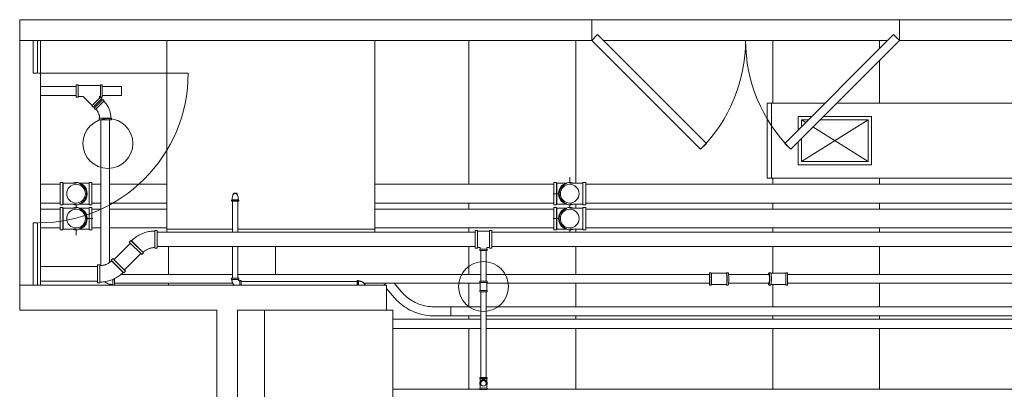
# Model space of a CAD drawing. Header units: inches. Extents: x -721 to 743, y -277 to 235.
# Tile 3 of 15: x -721 to -484, y 98 to 187. Entities that reach past the tile are written whole.
import ezdxf

# ---------------------------------------------------------------- set-up
doc = ezdxf.new("R2010")
doc.units = ezdxf.units.IN
doc.header["$MEASUREMENT"] = 0
for name, color, linetype, lineweight in [('A-ANNO-NOTE', 131, 'Continuous', 13), ('A-CLNG', 13, 'Continuous', 13), ('A-DOOR', 31, 'Continuous', 13), ('A-GLAZ-CURT', 52, 'Continuous', 13), ('A-WALL', 113, 'Continuous', 13), ('E-POWR-CNDT', 130, 'Continuous', 13), ('I-WALL', 2, 'Continuous', 13), ('M-HVAC-CDFF', 50, 'Continuous', 13), ('M-HVAC-DUCT', 70, 'Continuous', 13), ('M-HVAC-DUCT-ANNO', 70, 'Continuous', 13), ('P-PIPE', 3, 'Continuous', 13), ('P-PIPE-CNTR', 3, 'Continuous', 13), ('S-BEAM', 12, 'Continuous', 13)]:
    doc.layers.add(name, color=color, linetype=linetype, lineweight=lineweight)

# ---------------------------------------------------------------- blocks, each defined once
blk = doc.blocks.new('System Panel - Glazed-2589659-Level 15')
at = {"layer": 'A-GLAZ-CURT', "color": 8, "lineweight": 20}
for p, q in [((-3.9375, 0.75), (-3.9375, 1.75)), ((-3.9375, 1.75), (3.9375, 1.75)), ((3.9375, 0.75), (-3.9375, 0.75)), ((3.9375, 1.75), (3.9375, 0.75))]:
    blk.add_line(p, q, dxfattribs=at)
blk = doc.blocks.new('System Panel - Glazed-2589664-Level 15')
at = {"layer": 'A-GLAZ-CURT', "color": 8, "lineweight": 20}
for p, q in [((-7.5, 0.75), (-7.5, 1.75)), ((-7.5, 1.75), (7.5, 1.75)), ((7.5, 0.75), (-7.5, 0.75)), ((7.5, 1.75), (7.5, 0.75))]:
    blk.add_line(p, q, dxfattribs=at)
blk = doc.blocks.new('Single-Glass Door - Door-Curtain-Wall-Single-Wood-2590925-Level 15')
at = {"layer": 'A-DOOR', "color": 55}
blk.add_line((18, -2), (18, -38), dxfattribs=at)
blk.add_arc((18, -2), 36, 180, 270, dxfattribs=at)
blk = doc.blocks.new('Door-Double-Flush_Panel - 74_ x 100_-2612932-Level 15')
at = {"layer": 'A-DOOR', "color": 8, "lineweight": 20}
for p, q in [((-35.59, -1.09), (-37, -2.5)), ((-9.42, -27.25), (-35.59, -1.09)), ((9.42, -27.25), (35.59, -1.09)), ((35.59, -1.09), (37, -2.5)), ((-37, -2.5), (-10.84, -28.66)), ((37, -2.5), (10.84, -28.66)), ((-10.84, -28.66), (-9.42, -27.25)), ((10.84, -28.66), (9.42, -27.25))]:
    blk.add_line(p, q, dxfattribs=at)
at = {"layer": 'A-DOOR', "color": 55}
for centre, start, end in [((-37, -2.5), 315, 0), ((37, -2.5), 180, 225)]:
    blk.add_arc(centre, 37, start, end, dxfattribs=at)
blk = doc.blocks.new('Beam Center - Beam Center-2726389-Level 15')
at = {"layer": 'S-BEAM', "color": 55}
for p, q in [((136.9, 12.85), (151.53, 12.85)), ((153.72, 12.85), (154.53, 12.85)), ((156.72, 12.85), (162.38, 12.85)), ((164.5, 12.85), (171.21, 12.85)), ((174.71, 12.85), (175.69, 12.85)), ((180.19, 12.85), (181.69, 12.85)), ((186.19, 12.85), (220.8, 12.85)), ((136.9, -12.85), (151.53, -12.85)), ((153.72, -12.85), (154.53, -12.85)), ((156.72, -12.85), (162.38, -12.85)), ((164.5, -12.85), (171.21, -12.85)), ((174.71, -12.85), (175.43, -12.85)), ((180.44, -12.85), (181.43, -12.85)), ((186.44, -12.85), (220.8, -12.85))]:
    blk.add_line(p, q, dxfattribs=at)
blk = doc.blocks.new('Beam Center - Beam Center-2726386-Level 15')
at = {"layer": 'S-BEAM', "color": 55}
for p, q in [((123.43, 12.85), (138.06, 12.85)), ((140.26, 12.85), (141.06, 12.85)), ((143.26, 12.85), (148.61, 12.85)), ((151.33, 12.85), (157.74, 12.85)), ((161.24, 12.85), (162.22, 12.85)), ((166.72, 12.85), (168.22, 12.85)), ((172.72, 12.85), (174.23, 12.85)), ((192.23, 12.85), (207.34, 12.85)), ((123.43, -12.85), (138.06, -12.85)), ((140.26, -12.85), (141.06, -12.85)), ((143.26, -12.85), (148.92, -12.85)), ((151.04, -12.85), (157.74, -12.85)), ((161.24, -12.85), (162.22, -12.85)), ((166.72, -12.85), (168.22, -12.85)), ((172.72, -12.85), (174.23, -12.85)), ((192.23, -12.85), (202.54, -12.85)), ((205.37, -12.85), (207.34, -12.85))]:
    blk.add_line(p, q, dxfattribs=at)
blk = doc.blocks.new('Beam Center - Beam Center-2726366-Level 15')
at = {"layer": 'S-BEAM', "color": 55}
for p, q in [((-34.87, 12.85), (-34.42, 12.85)), ((-32.3, 12.85), (-25.6, 12.85)), ((-32.3, -12.85), (-25.6, -12.85))]:
    blk.add_line(p, q, dxfattribs=at)
blk = doc.blocks.new('Rectangular Endcap - Standard-2748625-Level 15')
at = {"layer": 'M-HVAC-DUCT', "color": 55}
for p, q in [((0, 9), (0, -9)), ((0, 9), (1, 9)), ((1, -9), (1, 9)), ((0, -9), (1, -9))]:
    blk.add_line(p, q, dxfattribs=at)
blk = doc.blocks.new('Supply Diffuser - Sidewall - 16x10-2731657-Level 15')
at = {"layer": 'M-HVAC-CDFF', "color": 55}
for p, q in [((-533.91, 160.9), (-533.91, 164.13)), ((-533.91, 164.13), (-530.68, 164.13)), ((-527.85, 164.13), (-516.28, 164.13)), ((-516.28, 164.13), (-516.28, 152.5)), ((-533.91, 152.5), (-533.91, 158.07)), ((-516.28, 152.5), (-533.91, 152.5))]:
    blk.add_line(p, q, dxfattribs=at)
blk = doc.blocks.new('Victaulic Grooved Elbow - Standard-V13-Level 15')
at = {"layer": 'P-PIPE', "color": 55}
for p, q in [((-610.45, 98.46), (-610.45, 98.77)), ((-609.57, 98.77), (-610.45, 98.77)), ((-610.45, 98.46), (-609.57, 98.46)), ((-610.36, 98.77), (-610.36, 98.8)), ((-609.57, 98.8), (-610.33, 98.8)), ((-610.33, 98.8), (-609.57, 98.8)), ((-608.8, 98.8), (-609.57, 98.8)), ((-609.57, 98.8), (-608.8, 98.8)), ((-608.68, 98.77), (-609.57, 98.77)), ((-609.57, 98.46), (-608.68, 98.46)), ((-608.78, 98.8), (-608.78, 98.77)), ((-608.68, 98.77), (-608.68, 98.46))]:
    blk.add_line(p, q, dxfattribs=at)
at = {"layer": 'P-PIPE', "color": 55, "flags": 128}
for points in [[(-610.36, 99.92), (-610.36, 99.92), (-610.36, 99.91), (-610.36, 99.91), (-610.36, 99.9), (-610.36, 99.89), (-610.36, 99.88), (-610.36, 99.87), (-610.36, 99.86), (-610.36, 99.85), (-610.36, 99.83), (-610.36, 99.81), (-610.36, 99.79), (-610.36, 99.77), (-610.36, 99.75), (-610.36, 99.72), (-610.36, 99.7), (-610.36, 99.67), (-610.36, 99.64), (-610.36, 99.61), (-610.36, 99.58), (-610.36, 99.54), (-610.36, 99.51), (-610.36, 99.48), (-610.36, 99.44), (-610.36, 99.4), (-610.36, 99.36), (-610.36, 99.32), (-610.36, 99.28), (-610.36, 99.24), (-610.36, 99.2), (-610.36, 99.16), (-610.36, 99.12), (-610.36, 99.07), (-610.36, 99.03), (-610.36, 98.99), (-610.36, 98.94), (-610.36, 98.9), (-610.36, 98.85), (-610.36, 98.81), (-610.36, 98.8)], [(-608.78, 98.8), (-608.78, 98.84), (-608.78, 98.89), (-608.78, 98.93), (-608.78, 98.98), (-608.78, 99.02), (-608.78, 99.06), (-608.78, 99.11), (-608.78, 99.15), (-608.78, 99.19), (-608.78, 99.23), (-608.78, 99.27), (-608.78, 99.31), (-608.78, 99.35), (-608.78, 99.39), (-608.78, 99.43), (-608.78, 99.47), (-608.78, 99.5), (-608.78, 99.54), (-608.78, 99.57), (-608.78, 99.6), (-608.78, 99.63), (-608.78, 99.66), (-608.78, 99.69), (-608.78, 99.71), (-608.78, 99.74), (-608.78, 99.76), (-608.78, 99.78), (-608.78, 99.81), (-608.78, 99.82), (-608.78, 99.84), (-608.78, 99.86), (-608.78, 99.87), (-608.78, 99.88), (-608.78, 99.89), (-608.78, 99.9), (-608.78, 99.91), (-608.78, 99.91), (-608.78, 99.92), (-608.78, 99.92)]]:
    blk.add_lwpolyline(points, dxfattribs=at)
at = {"layer": 'P-PIPE', "color": 55}
for radius, start, end in [(0.886, 90, 207.1809), (0.791, 90, 187.2696), (0.791, 90, 187.2696), (0.886, 330, 90), (0.791, 349.9886, 90), (0.791, 349.9886, 90)]:
    blk.add_arc((-609.57, 99.92), radius, start, end, dxfattribs=at)
blk = doc.blocks.new('Victaulic Grooved Elbow - Standard-V14-Level 15')
at = {"layer": 'P-PIPE', "color": 55}
for p, q in [((-610.45, 101.07), (-610.45, 101.37)), ((-609.57, 101.37), (-610.45, 101.37)), ((-610.45, 101.07), (-609.57, 101.07)), ((-610.36, 101.04), (-610.36, 101.07)), ((-610.36, 101.04), (-609.57, 101.04)), ((-609.57, 101.04), (-610.36, 101.04)), ((-610.25, 101.04), (-610.33, 101.04)), ((-610.33, 101.04), (-610.25, 101.04)), ((-608.68, 101.37), (-609.57, 101.37)), ((-609.57, 101.07), (-608.68, 101.07)), ((-609.57, 101.04), (-608.78, 101.04)), ((-608.78, 101.04), (-609.57, 101.04)), ((-608.8, 101.04), (-608.88, 101.04)), ((-608.88, 101.04), (-608.8, 101.04)), ((-608.78, 101.07), (-608.78, 101.04)), ((-608.68, 101.37), (-608.68, 101.07))]:
    blk.add_line(p, q, dxfattribs=at)
at = {"layer": 'P-PIPE', "color": 55, "flags": 128}
for points in [[(-610.36, 100.32), (-610.36, 100.36), (-610.36, 100.39), (-610.36, 100.43), (-610.36, 100.47), (-610.36, 100.51), (-610.36, 100.55), (-610.36, 100.59), (-610.36, 100.63), (-610.36, 100.67), (-610.36, 100.72), (-610.36, 100.76), (-610.36, 100.8), (-610.36, 100.85), (-610.36, 100.89), (-610.36, 100.94), (-610.36, 100.98), (-610.36, 101.03), (-610.36, 101.04)], [(-610.36, 99.92), (-610.36, 99.92), (-610.36, 99.93)], [(-610.36, 99.89), (-610.36, 99.85), (-610.35, 99.82), (-610.35, 99.79)], [(-608.79, 99.78), (-608.78, 99.81), (-608.78, 99.85), (-608.78, 99.88), (-608.78, 99.91)], [(-608.78, 101.04), (-608.78, 100.99), (-608.78, 100.95), (-608.78, 100.9), (-608.78, 100.86), (-608.78, 100.81), (-608.78, 100.77), (-608.78, 100.73), (-608.78, 100.68), (-608.78, 100.64), (-608.78, 100.6), (-608.78, 100.56), (-608.78, 100.52), (-608.78, 100.48), (-608.78, 100.44), (-608.78, 100.4), (-608.78, 100.37), (-608.78, 100.33)], [(-608.78, 99.93), (-608.78, 99.92), (-608.78, 99.92), (-608.78, 99.92)]]:
    blk.add_lwpolyline(points, dxfattribs=at)
blk = doc.blocks.new('Threaded Elbow - Standard-2748639-Level 15')
at = {"layer": 'P-PIPE', "color": 55}
for p, q in [((-592.66, 148.26), (-592, 148.26)), ((-592.66, 148.26), (-592.66, 145.56)), ((-592, 145.56), (-592, 148.26)), ((-592, 148.07), (-591.96, 148.07)), ((-591.96, 145.56), (-591.96, 148.07)), ((-591.96, 148.07), (-591.96, 145.56)), ((-592.66, 145.56), (-592.66, 142.86)), ((-592, 142.86), (-592, 145.56)), ((-591.96, 143.04), (-591.96, 145.56)), ((-591.96, 145.56), (-591.96, 143.04)), ((-592, 142.86), (-592.66, 142.86)), ((-591.96, 143.04), (-592, 143.04))]:
    blk.add_line(p, q, dxfattribs=at)
at = {"layer": 'P-PIPE', "color": 55, "flags": 128}
for points in [[(-591.96, 148.07), (-591.84, 148.07), (-591.71, 148.07), (-591.59, 148.07), (-591.47, 148.07), (-591.34, 148.07), (-591.22, 148.07), (-591.1, 148.07), (-590.98, 148.07), (-590.86, 148.07), (-590.75, 148.07), (-590.63, 148.07), (-590.52, 148.07), (-590.41, 148.07), (-590.31, 148.07), (-590.2, 148.07), (-590.1, 148.07), (-590, 148.07), (-589.91, 148.07), (-589.81, 148.07), (-589.76, 148.07)], [(-589.79, 143.04), (-589.88, 143.04), (-589.97, 143.04), (-590.07, 143.04), (-590.17, 143.04), (-590.28, 143.04), (-590.38, 143.04), (-590.49, 143.04), (-590.6, 143.04), (-590.72, 143.04), (-590.83, 143.04), (-590.95, 143.04), (-591.07, 143.04), (-591.19, 143.04), (-591.31, 143.04), (-591.43, 143.04), (-591.56, 143.04), (-591.68, 143.04), (-591.81, 143.04), (-591.93, 143.04), (-591.96, 143.04)]]:
    blk.add_lwpolyline(points, dxfattribs=at)
blk = doc.blocks.new('Threaded Elbow - Standard-V24-Level 15')
at = {"layer": 'P-PIPE', "color": 55}
for p, q in [((-585.72, 148.07), (-585.65, 148.07)), ((-585.72, 148.07), (-585.72, 145.56)), ((-585.72, 145.56), (-585.72, 148.07)), ((-585.65, 148.26), (-584.99, 148.26)), ((-585.65, 148.26), (-585.65, 145.56)), ((-584.99, 145.56), (-584.99, 148.26)), ((-585.72, 145.56), (-585.72, 143.04)), ((-585.72, 143.04), (-585.72, 145.56)), ((-585.65, 145.56), (-585.65, 142.86)), ((-584.99, 142.86), (-584.99, 145.56)), ((-585.65, 143.04), (-585.72, 143.04)), ((-584.99, 142.86), (-585.65, 142.86))]:
    blk.add_line(p, q, dxfattribs=at)
at = {"layer": 'P-PIPE', "color": 55, "flags": 128}
for points in [[(-585.72, 148.07), (-585.84, 148.07), (-585.97, 148.07), (-586.09, 148.07), (-586.22, 148.07), (-586.34, 148.07), (-586.46, 148.07), (-586.58, 148.07), (-586.7, 148.07), (-586.82, 148.07), (-586.94, 148.07), (-587.05, 148.07), (-587.16, 148.07), (-587.27, 148.07), (-587.38, 148.07), (-587.48, 148.07), (-587.58, 148.07), (-587.68, 148.07), (-587.78, 148.07), (-587.87, 148.07), (-587.96, 148.07), (-588.04, 148.07), (-588.13, 148.07), (-588.2, 148.07), (-588.28, 148.07), (-588.35, 148.07), (-588.41, 148.07), (-588.47, 148.07), (-588.53, 148.07), (-588.58, 148.07), (-588.63, 148.07), (-588.67, 148.07), (-588.71, 148.07), (-588.74, 148.07), (-588.77, 148.07), (-588.8, 148.07), (-588.82, 148.07), (-588.83, 148.07), (-588.84, 148.07), (-588.84, 148.07), (-588.84, 148.07)], [(-588.84, 143.04), (-588.84, 143.04), (-588.83, 143.04), (-588.82, 143.04), (-588.8, 143.04), (-588.78, 143.04), (-588.75, 143.04), (-588.72, 143.04), (-588.68, 143.04), (-588.64, 143.04), (-588.6, 143.04), (-588.54, 143.04), (-588.49, 143.04), (-588.43, 143.04), (-588.36, 143.04), (-588.3, 143.04), (-588.22, 143.04), (-588.15, 143.04), (-588.07, 143.04), (-587.98, 143.04), (-587.89, 143.04), (-587.8, 143.04), (-587.71, 143.04), (-587.61, 143.04), (-587.51, 143.04), (-587.41, 143.04), (-587.3, 143.04), (-587.19, 143.04), (-587.08, 143.04), (-586.97, 143.04), (-586.85, 143.04), (-586.73, 143.04), (-586.61, 143.04), (-586.49, 143.04), (-586.37, 143.04), (-586.25, 143.04), (-586.13, 143.04), (-586, 143.04), (-585.88, 143.04), (-585.75, 143.04), (-585.72, 143.04)]]:
    blk.add_lwpolyline(points, dxfattribs=at)
at = {"layer": 'P-PIPE', "color": 55}
for radius, start, end in [(2.7, 68.8355, 180), (2.52, 105, 180), (2.52, 105, 180), (2.7, 180, 290.86), (2.52, 180, 255), (2.52, 180, 255)]:
    blk.add_arc((-588.84, 145.56), radius, start, end, dxfattribs=at)
blk = doc.blocks.new('Supply Diffuser - Sidewall - 50x20-2731661-Level 15')
at = {"layer": 'M-HVAC-CDFF', "color": 55}
for p, q in [((-9.19, 1.08), (-25, 1.08)), ((-25, 1.08), (-25, 0.36)), ((-24.75, 1.09), (-24.75, 1.08)), ((25, 1.08), (-7.88, 1.08)), ((24.75, 1.09), (24.75, 1.08)), ((25, 1.08), (25, 0.36))]:
    blk.add_line(p, q, dxfattribs=at)
blk = doc.blocks.new('Victaulic Grooved Elbow - Standard-2748640-Level 15')
at = {"layer": 'P-PIPE', "color": 55}
for p, q in [((0.25, 3.28), (0.64, 3.67)), ((0.25, 3.28), (3.28, 0.25)), ((0.34, 3.14), (0.36, 3.17)), ((0.34, 3.14), (3.14, 0.34)), ((3.14, 0.34), (0.34, 3.14)), ((3.67, 0.64), (0.64, 3.67)), ((-3.04, 2.14), (-2.49, 2.14)), ((-3.04, 2.14), (-3.04, -2.14)), ((-2.49, -2.14), (-2.49, 2.14)), ((-2.49, 1.98), (-2.46, 1.98)), ((-2.46, -1.98), (-2.46, 1.98)), ((-2.46, 1.98), (-2.46, -1.98)), ((3.17, 0.36), (3.14, 0.34)), ((3.67, 0.64), (3.28, 0.25)), ((-2.49, -2.14), (-3.04, -2.14)), ((-2.46, -1.98), (-2.49, -1.98))]:
    blk.add_line(p, q, dxfattribs=at)
at = {"layer": 'P-PIPE', "color": 55, "flags": 128}
for points in [[(-2.46, 1.98), (-2.3, 1.98), (-2.14, 1.99), (-1.98, 2.01), (-1.83, 2.03), (-1.67, 2.06), (-1.52, 2.09), (-1.37, 2.13), (-1.21, 2.18), (-1.07, 2.23), (-0.92, 2.29), (-0.77, 2.36), (-0.63, 2.43), (-0.49, 2.5), (-0.36, 2.58), (-0.23, 2.67), (-0.1, 2.76), (0.03, 2.86), (0.15, 2.96), (0.26, 3.07), (0.34, 3.14)], [(3.14, 0.34), (2.91, 0.12), (2.67, -0.09), (2.43, -0.29), (2.18, -0.48), (1.92, -0.66), (1.65, -0.83), (1.37, -0.99), (1.09, -1.14), (0.81, -1.28), (0.52, -1.4), (0.22, -1.51), (-0.08, -1.61), (-0.38, -1.7), (-0.69, -1.78), (-1, -1.85), (-1.31, -1.9), (-1.62, -1.94), (-1.94, -1.96), (-2.26, -1.98), (-2.46, -1.98)]]:
    blk.add_lwpolyline(points, dxfattribs=at)
blk = doc.blocks.new('Victaulic Grooved Elbow - Standard-V27-Level 15')
at = {"layer": 'P-PIPE', "color": 55}
for p, q in [((-669.16, 145.63), (-669.26, 145.64)), ((-669.06, 145.6), (-669.12, 145.62)), ((-670.14, 143.72), (-670.14, 144.02)), ((-669.26, 144.02), (-670.14, 144.02)), ((-670.14, 143.72), (-669.26, 143.72)), ((-670.05, 144.02), (-670.05, 144.11)), ((-669.26, 144.11), (-670.05, 144.11)), ((-669.65, 144.11), (-669.46, 144.11)), ((-669.46, 144.11), (-669.26, 144.11)), ((-668.47, 144.11), (-669.26, 144.11)), ((-669.26, 144.11), (-669.05, 144.11)), ((-668.37, 144.02), (-669.26, 144.02)), ((-669.26, 143.72), (-668.37, 143.72)), ((-669.05, 144.11), (-668.86, 144.11)), ((-668.47, 144.11), (-668.47, 144.02)), ((-668.37, 144.02), (-668.37, 143.72))]:
    blk.add_line(p, q, dxfattribs=at)
at = {"layer": 'P-PIPE', "color": 55, "flags": 128}
for points in [[(-669.26, 145.65), (-669.35, 145.64), (-669.44, 145.62), (-669.53, 145.58), (-669.6, 145.53), (-669.67, 145.47), (-669.73, 145.39), (-669.78, 145.31), (-669.86, 145.1), (-669.9, 144.92), (-669.94, 144.72), (-669.97, 144.57), (-670.01, 144.33), (-670.05, 144.11)], [(-669.47, 145.6), (-669.52, 145.57), (-669.63, 145.49), (-669.71, 145.38)], [(-669.26, 145.64), (-669.39, 145.62), (-669.45, 145.61)], [(-669.26, 145.65), (-669.17, 145.64), (-669.08, 145.62), (-668.99, 145.58), (-668.91, 145.53), (-668.85, 145.47), (-668.79, 145.39), (-668.74, 145.31), (-668.66, 145.1), (-668.61, 144.92), (-668.57, 144.72), (-668.55, 144.57), (-668.5, 144.33), (-668.47, 144.11)], [(-668.76, 145.26), (-668.8, 145.38), (-668.86, 145.45)], [(-670.05, 144.11), (-670.02, 144.11), (-669.94, 144.11)], [(-669.94, 144.11), (-669.82, 144.11), (-669.65, 144.11)], [(-668.86, 144.11), (-668.7, 144.11), (-668.57, 144.11)], [(-668.57, 144.11), (-668.49, 144.11), (-668.47, 144.11)]]:
    blk.add_lwpolyline(points, dxfattribs=at)
at = {"layer": 'P-PIPE', "color": 55}
for radius, start, end in [(0.598, 90, 185.9596), (0.524, 114.1721, 150), (0.524, 135, 150), (0.524, 90, 111.6072), (0.524, 90, 105), (0.598, 349.5945, 90), (0.524, 78.7136, 90), (0.524, 78.7136, 90), (0.524, 67.2604, 75), (0.524, 16.3156, 39.9305), (0.524, 16.3156, 39.9305)]:
    blk.add_arc((-669.26, 145.12), radius, start, end, dxfattribs=at)
blk = doc.blocks.new('Victaulic Grooved Elbow - Standard-V28-Level 15')
at = {"layer": 'P-PIPE', "color": 55}
for p, q in [((-1.45, 0.89), (-1.15, 0.89)), ((-1.45, 0.89), (-1.45, -0.89)), ((-1.15, -0.89), (-1.15, 0.89)), ((-1.15, 0.79), (-1.12, 0.79)), ((-1.12, 0.79), (-1.12, 0.76)), ((-1.12, -0.79), (-1.12, 0.79)), ((-1.12, 0.79), (-1.12, -0.79)), ((-1.12, 0.76), (-1.12, 0.79)), ((-0.89, 1.15), (-0.89, 1.45)), ((0.23, 1.45), (-0.89, 1.45)), ((-0.89, 1.15), (0.23, 1.15)), ((-0.79, 1.12), (-0.79, 1.15)), ((-0.76, 1.12), (-0.79, 1.12)), ((-0.79, 1.12), (0.2, 1.12)), ((0.2, 1.12), (-0.79, 1.12)), ((-0.79, 1.12), (-0.76, 1.12)), ((-1.15, -0.89), (-1.45, -0.89)), ((-1.12, -0.79), (-1.15, -0.79)), ((-1.12, -0.76), (-1.12, -0.79)), ((-1.12, -0.79), (-1.12, -0.76))]:
    blk.add_line(p, q, dxfattribs=at)
at = {"layer": 'P-PIPE', "color": 55, "flags": 128}
for points in [[(-1.12, 0.79), (-1.11, 0.79), (-1.09, 0.79), (-1.08, 0.79), (-1.07, 0.8), (-1.05, 0.8), (-1.04, 0.8), (-1.03, 0.8), (-1.02, 0.81), (-1, 0.81), (-0.99, 0.82), (-0.98, 0.82), (-0.97, 0.83), (-0.96, 0.83), (-0.95, 0.84), (-0.93, 0.85), (-0.92, 0.86), (-0.91, 0.86), (-0.9, 0.87), (-0.89, 0.88), (-0.88, 0.89), (-0.88, 0.9), (-0.87, 0.91), (-0.86, 0.92), (-0.85, 0.93), (-0.84, 0.94), (-0.84, 0.95), (-0.83, 0.97), (-0.82, 0.98), (-0.82, 0.99), (-0.81, 1), (-0.81, 1.01), (-0.81, 1.03), (-0.8, 1.04), (-0.8, 1.05), (-0.8, 1.06), (-0.79, 1.08), (-0.79, 1.09), (-0.79, 1.1), (-0.79, 1.12), (-0.79, 1.12)], [(0.21, -0.25), (0.16, -0.3), (0.1, -0.35), (0.04, -0.4), (-0.02, -0.45), (-0.09, -0.49), (-0.15, -0.53), (-0.22, -0.57), (-0.29, -0.6), (-0.36, -0.63), (-0.43, -0.66), (-0.5, -0.69), (-0.57, -0.71), (-0.65, -0.73), (-0.72, -0.75), (-0.8, -0.76), (-0.87, -0.78), (-0.95, -0.78), (-1.02, -0.79), (-1.1, -0.79), (-1.12, -0.79)]]:
    blk.add_lwpolyline(points, dxfattribs=at)
blk = doc.blocks.new('Victaulic Grooved Elbow - Standard-V29-Level 15')
at = {"layer": 'P-PIPE', "color": 55}
for p, q in [((0.89, 1.45), (-0.23, 1.45)), ((-0.23, 1.15), (0.89, 1.15)), ((-0.2, 1.12), (0.79, 1.12)), ((0.79, 1.12), (-0.2, 1.12)), ((0.79, 1.12), (0.76, 1.12)), ((0.76, 1.12), (0.79, 1.12)), ((0.79, 1.15), (0.79, 1.12)), ((0.89, 1.45), (0.89, 1.15))]:
    blk.add_line(p, q, dxfattribs=at)
at = {"layer": 'P-PIPE', "color": 55, "flags": 128}
blk.add_lwpolyline([(0.79, 1.12), (0.79, 1.04), (0.79, 0.97), (0.78, 0.89), (0.77, 0.82), (0.75, 0.74), (0.74, 0.67), (0.72, 0.59), (0.69, 0.52), (0.67, 0.45), (0.64, 0.38), (0.61, 0.31), (0.58, 0.24), (0.54, 0.17), (0.5, 0.1), (0.46, 0.04), (0.41, -0.02), (0.37, -0.08), (0.32, -0.14), (0.27, -0.2), (0.21, -0.25), (0.16, -0.3), (0.1, -0.35), (0.04, -0.4), (-0.02, -0.45), (-0.09, -0.49), (-0.15, -0.53), (-0.22, -0.57)], dxfattribs=at)
blk = doc.blocks.new('Threaded Elbow - Standard-2748642-Level 15')
at = {"layer": 'P-PIPE', "color": 55}
for p, q in [((1.48, 2.26), (-0.11, 2.26)), ((0.11, 1.83), (1.48, 1.83)), ((0.13, 1.8), (1.36, 1.8)), ((1.36, 1.8), (0.13, 1.8)), ((1.36, 1.83), (1.36, 1.8)), ((1.48, 2.26), (1.48, 1.83))]:
    blk.add_line(p, q, dxfattribs=at)
at = {"layer": 'P-PIPE', "color": 55, "flags": 128}
blk.add_lwpolyline([(1.36, 1.8), (1.36, 1.68), (1.35, 1.55), (1.34, 1.42), (1.32, 1.3), (1.3, 1.17), (1.27, 1.05), (1.24, 0.93), (1.2, 0.81), (1.16, 0.69), (1.11, 0.57), (1.06, 0.46), (1, 0.34), (0.94, 0.23), (0.88, 0.12), (0.81, 0.02), (0.73, -0.09), (0.66, -0.19)], dxfattribs=at)
blk = doc.blocks.new('Threaded Elbow - Standard-2748643-Level 15')
at = {"layer": 'P-PIPE', "color": 55}
for p, q in [((0.25, 2.35), (0.55, 2.64)), ((2.64, 0.55), (0.55, 2.64)), ((-2.26, 1.48), (-1.83, 1.48)), ((-2.26, 1.48), (-2.26, -1.48)), ((-1.83, -1.48), (-1.83, 1.48)), ((-1.83, 1.36), (-1.8, 1.36)), ((-1.8, -1.36), (-1.8, 1.36)), ((-1.8, 1.36), (-1.8, -1.36)), ((0.25, 2.35), (2.35, 0.25)), ((0.31, 2.24), (0.34, 2.26)), ((0.31, 2.24), (2.24, 0.31)), ((2.24, 0.31), (0.31, 2.24)), ((2.26, 0.34), (2.24, 0.31)), ((2.64, 0.55), (2.35, 0.25)), ((-1.83, -1.48), (-2.26, -1.48)), ((-1.8, -1.36), (-1.83, -1.36))]:
    blk.add_line(p, q, dxfattribs=at)
at = {"layer": 'P-PIPE', "color": 55, "flags": 128}
for points in [[(-1.8, 1.36), (-1.68, 1.36), (-1.56, 1.37), (-1.44, 1.38), (-1.33, 1.4), (-1.21, 1.42), (-1.09, 1.45), (-0.98, 1.48), (-0.86, 1.51), (-0.75, 1.55), (-0.64, 1.6), (-0.53, 1.64), (-0.42, 1.7), (-0.32, 1.76), (-0.21, 1.82), (-0.11, 1.88), (-0.02, 1.95), (0.08, 2.03), (0.17, 2.1), (0.26, 2.18), (0.31, 2.24)], [(2.24, 0.31), (2.07, 0.15), (1.9, 0), (1.72, -0.14), (1.54, -0.28), (1.35, -0.41), (1.16, -0.53), (0.96, -0.65), (0.76, -0.75), (0.55, -0.85), (0.34, -0.94), (0.13, -1.02), (-0.09, -1.1), (-0.3, -1.16), (-0.53, -1.22), (-0.75, -1.26), (-0.98, -1.3), (-1.2, -1.33), (-1.43, -1.35), (-1.66, -1.36), (-1.8, -1.36)]]:
    blk.add_lwpolyline(points, dxfattribs=at)
blk = doc.blocks.new('Threaded Elbow - Standard-V31-Level 15')
at = {"layer": 'P-PIPE', "color": 55}
for p, q in [((-555.23, 126.54), (-554.81, 126.54)), ((-555.23, 126.54), (-555.23, 125.06)), ((-554.81, 125.06), (-554.81, 126.54)), ((-554.81, 126.42), (-554.78, 126.42)), ((-554.78, 125.06), (-554.78, 126.42)), ((-554.78, 126.42), (-554.78, 125.06)), ((-551.19, 126.42), (-551.15, 126.42)), ((-551.15, 126.54), (-550.74, 126.54)), ((-555.23, 125.06), (-555.23, 123.57)), ((-554.81, 123.57), (-555.23, 123.57)), ((-554.81, 123.57), (-554.81, 125.06)), ((-554.78, 123.7), (-554.81, 123.7)), ((-554.78, 123.7), (-554.78, 125.06)), ((-554.78, 125.06), (-554.78, 123.7)), ((-551.15, 123.7), (-551.19, 123.7)), ((-550.74, 123.57), (-551.15, 123.57))]:
    blk.add_line(p, q, dxfattribs=at)
at = {"layer": 'P-PIPE', "color": 55, "flags": 128}
for points in [[(-551.19, 126.42), (-552.56, 126.42), (-553.93, 126.42), (-554.78, 126.42)], [(-554.78, 123.7), (-553.41, 123.7), (-552.03, 123.7), (-551.19, 123.7)]]:
    blk.add_lwpolyline(points, dxfattribs=at)
at = {"layer": 'P-PIPE', "color": 55}
for centre, major_axis, start_param, end_param in [((-551.15, 125.06), (0, 1.48), 4.712389, 6.672159), ((-551.19, 125.06), (0, 1.36), 4.712389, 6.283185), ((-551.19, 125.06), (0, 1.36), 4.712389, 6.283185), ((-551.15, 125.06), (0, 1.36), 4.712389, 6.283185), ((-550.74, 125.06), (0, 1.48), 4.712389, 6.283185), ((-551.15, 125.06), (0, 1.48), 2.751998, 4.712389), ((-551.19, 125.06), (0, 1.36), 3.141593, 4.712389), ((-551.19, 125.06), (0, 1.36), 3.141593, 4.712389), ((-551.15, 125.06), (0, 1.36), 3.141593, 4.712389), ((-550.74, 125.06), (0, 1.48), 3.141593, 4.712389)]:
    blk.add_ellipse(centre, major_axis=major_axis, ratio=0.104528, start_param=start_param, end_param=end_param, dxfattribs=at)
blk = doc.blocks.new('Threaded Elbow - Standard-V32-Level 15')
at = {"layer": 'P-PIPE', "color": 55}
for p, q in [((-540.95, 126.54), (-540.53, 126.54)), ((-540.53, 126.42), (-540.5, 126.42)), ((-536.9, 126.42), (-536.87, 126.42)), ((-536.9, 126.42), (-536.9, 125.06)), ((-536.9, 125.06), (-536.9, 126.42)), ((-536.87, 126.54), (-536.45, 126.54)), ((-536.87, 126.54), (-536.87, 125.06)), ((-536.45, 125.06), (-536.45, 126.54)), ((-540.53, 123.57), (-540.95, 123.57)), ((-540.5, 123.7), (-540.53, 123.7)), ((-536.9, 125.06), (-536.9, 123.7)), ((-536.9, 123.7), (-536.9, 125.06)), ((-536.87, 123.7), (-536.9, 123.7)), ((-536.87, 125.06), (-536.87, 123.57)), ((-536.45, 123.57), (-536.87, 123.57)), ((-536.45, 123.57), (-536.45, 125.06))]:
    blk.add_line(p, q, dxfattribs=at)
at = {"layer": 'P-PIPE', "color": 55, "flags": 128}
for points in [[(-540.5, 126.42), (-539.13, 126.42), (-537.75, 126.42), (-536.9, 126.42)], [(-536.9, 123.7), (-538.28, 123.7), (-539.65, 123.7), (-540.5, 123.7)]]:
    blk.add_lwpolyline(points, dxfattribs=at)
at = {"layer": 'P-PIPE', "color": 55}
for centre, major_axis, start_param, end_param in [((-540.95, 125.06), (0, 1.48), 4.712389, 7.05306), ((-540.53, 125.06), (0, 1.48), 4.712389, 6.283185), ((-540.5, 125.06), (0, 1.36), 4.712389, 5.929429), ((-540.5, 125.06), (0, 1.36), 4.712389, 5.929429), ((-540.95, 125.06), (0, 1.48), 2.372162, 4.712389), ((-540.53, 125.06), (0, 1.48), 3.141593, 4.712389), ((-540.5, 125.06), (0, 1.36), 3.495349, 4.712389), ((-540.5, 125.06), (0, 1.36), 3.495349, 4.712389)]:
    blk.add_ellipse(centre, major_axis=major_axis, ratio=0.104528, start_param=start_param, end_param=end_param, dxfattribs=at)
blk = doc.blocks.new('Threaded Elbow - Standard-V33-Level 15')
at = {"layer": 'P-PIPE', "color": 55}
for p, q in [((-585.72, 142.07), (-585.65, 142.07)), ((-585.72, 142.07), (-585.72, 139.56)), ((-585.72, 139.56), (-585.72, 142.07)), ((-585.65, 142.26), (-584.99, 142.26)), ((-585.65, 142.26), (-585.65, 139.56)), ((-584.99, 139.56), (-584.99, 142.26)), ((-585.72, 139.56), (-585.72, 137.04)), ((-585.72, 137.04), (-585.72, 139.56)), ((-585.65, 139.56), (-585.65, 136.86)), ((-584.99, 136.86), (-584.99, 139.56)), ((-585.65, 137.04), (-585.72, 137.04)), ((-584.99, 136.86), (-585.65, 136.86))]:
    blk.add_line(p, q, dxfattribs=at)
at = {"layer": 'P-PIPE', "color": 55, "flags": 128}
for points in [[(-585.72, 142.07), (-585.84, 142.07), (-585.97, 142.07), (-586.09, 142.07), (-586.22, 142.07), (-586.34, 142.07), (-586.46, 142.07), (-586.58, 142.07), (-586.7, 142.07), (-586.82, 142.07), (-586.94, 142.07), (-587.05, 142.07), (-587.16, 142.07), (-587.27, 142.07), (-587.38, 142.07), (-587.48, 142.07), (-587.58, 142.07), (-587.68, 142.07), (-587.78, 142.07), (-587.87, 142.07), (-587.96, 142.07), (-588.04, 142.07), (-588.13, 142.07), (-588.2, 142.07), (-588.28, 142.07), (-588.35, 142.07), (-588.41, 142.07), (-588.47, 142.07), (-588.53, 142.07), (-588.58, 142.07), (-588.63, 142.07), (-588.67, 142.07), (-588.71, 142.07), (-588.74, 142.07), (-588.77, 142.07), (-588.8, 142.07), (-588.82, 142.07), (-588.83, 142.07), (-588.84, 142.07), (-588.84, 142.07), (-588.84, 142.07)], [(-588.84, 137.04), (-588.84, 137.04), (-588.83, 137.04), (-588.82, 137.04), (-588.8, 137.04), (-588.78, 137.04), (-588.75, 137.04), (-588.72, 137.04), (-588.68, 137.04), (-588.64, 137.04), (-588.6, 137.04), (-588.54, 137.04), (-588.49, 137.04), (-588.43, 137.04), (-588.36, 137.04), (-588.3, 137.04), (-588.22, 137.04), (-588.15, 137.04), (-588.07, 137.04), (-587.98, 137.04), (-587.89, 137.04), (-587.8, 137.04), (-587.71, 137.04), (-587.61, 137.04), (-587.51, 137.04), (-587.41, 137.04), (-587.3, 137.04), (-587.19, 137.04), (-587.08, 137.04), (-586.97, 137.04), (-586.85, 137.04), (-586.73, 137.04), (-586.61, 137.04), (-586.49, 137.04), (-586.37, 137.04), (-586.25, 137.04), (-586.13, 137.04), (-586, 137.04), (-585.88, 137.04), (-585.75, 137.04), (-585.72, 137.04)]]:
    blk.add_lwpolyline(points, dxfattribs=at)
at = {"layer": 'P-PIPE', "color": 55}
for radius, start, end in [(2.7, 68.8355, 180), (2.52, 120, 180), (2.52, 120, 180), (2.52, 105, 119.3164), (2.52, 105, 119.3164), (2.7, 180, 290.86), (2.52, 180, 255), (2.52, 180, 255)]:
    blk.add_arc((-588.84, 139.56), radius, start, end, dxfattribs=at)
blk = doc.blocks.new('Threaded Elbow - Standard-V35-Level 15')
at = {"layer": 'P-PIPE', "color": 55}
for p, q in [((-711.35, 142.26), (-710.69, 142.26)), ((-711.35, 142.26), (-711.35, 139.56)), ((-710.69, 139.56), (-710.69, 142.26)), ((-710.69, 142.07), (-710.62, 142.07)), ((-710.62, 139.56), (-710.62, 142.07)), ((-710.62, 142.07), (-710.62, 139.56)), ((-711.35, 139.56), (-711.35, 136.86)), ((-710.69, 136.86), (-710.69, 139.56)), ((-710.62, 137.04), (-710.62, 139.56)), ((-710.62, 139.56), (-710.62, 137.04)), ((-710.69, 136.86), (-711.35, 136.86)), ((-710.62, 137.04), (-710.69, 137.04))]:
    blk.add_line(p, q, dxfattribs=at)
at = {"layer": 'P-PIPE', "color": 55, "flags": 128}
for points in [[(-707.5, 142.07), (-707.5, 142.07), (-707.51, 142.07), (-707.52, 142.07), (-707.54, 142.07), (-707.56, 142.07), (-707.59, 142.07), (-707.62, 142.07), (-707.66, 142.07), (-707.7, 142.07), (-707.74, 142.07), (-707.79, 142.07), (-707.85, 142.07), (-707.91, 142.07), (-707.97, 142.07), (-708.04, 142.07), (-708.12, 142.07), (-708.19, 142.07), (-708.27, 142.07), (-708.36, 142.07), (-708.44, 142.07), (-708.54, 142.07), (-708.63, 142.07), (-708.73, 142.07), (-708.83, 142.07), (-708.93, 142.07), (-709.04, 142.07), (-709.15, 142.07), (-709.26, 142.07), (-709.37, 142.07), (-709.49, 142.07), (-709.61, 142.07), (-709.72, 142.07), (-709.84, 142.07), (-709.97, 142.07), (-710.09, 142.07), (-710.21, 142.07), (-710.34, 142.07), (-710.46, 142.07), (-710.59, 142.07), (-710.62, 142.07)], [(-710.62, 137.04), (-710.5, 137.04), (-710.37, 137.04), (-710.25, 137.04), (-710.12, 137.04), (-710, 137.04), (-709.88, 137.04), (-709.76, 137.04), (-709.64, 137.04), (-709.52, 137.04), (-709.4, 137.04), (-709.29, 137.04), (-709.18, 137.04), (-709.07, 137.04), (-708.96, 137.04), (-708.86, 137.04), (-708.76, 137.04), (-708.66, 137.04), (-708.56, 137.04), (-708.47, 137.04), (-708.38, 137.04), (-708.29, 137.04), (-708.21, 137.04), (-708.14, 137.04), (-708.06, 137.04), (-707.99, 137.04), (-707.93, 137.04), (-707.87, 137.04), (-707.81, 137.04), (-707.76, 137.04), (-707.71, 137.04), (-707.67, 137.04), (-707.63, 137.04), (-707.59, 137.04), (-707.57, 137.04), (-707.54, 137.04), (-707.52, 137.04), (-707.51, 137.04), (-707.5, 137.04), (-707.5, 137.04), (-707.5, 137.04)]]:
    blk.add_lwpolyline(points, dxfattribs=at)
at = {"layer": 'P-PIPE', "color": 55}
for radius, start, end in [(2.7, 0, 110.86), (2.52, 60.6836, 75), (2.52, 60.6836, 75), (2.52, 0, 60), (2.52, 360, 60), (2.7, 248.8355, 0), (2.52, 285, 0), (2.52, 285, 360)]:
    blk.add_arc((-707.5, 139.56), radius, start, end, dxfattribs=at)
blk = doc.blocks.new('Conduit Elbow - Steel - Standard-2748648-Level 15')
at = {"layer": 'E-POWR-CNDT', "color": 55}
for p, q in [((2.61, 4.68), (5.23, 7.69)), ((6.89, 6.25), (5.23, 7.69)), ((6.89, 6.25), (4.27, 3.23)), ((-7.99, 1.1), (-5.24, 1.1)), ((-9.24, -0.34), (-9.24, -1.03)), ((-5.24, -1.1), (-8.21, -1.1))]:
    blk.add_line(p, q, dxfattribs=at)
at = {"layer": 'E-POWR-CNDT', "color": 55, "flags": 128}
for points in [[(-5.24, 1.1), (-4.82, 1.11), (-4.41, 1.13), (-4, 1.17), (-3.58, 1.23), (-3.17, 1.31), (-2.77, 1.4), (-2.37, 1.5), (-1.97, 1.63), (-1.58, 1.77), (-1.19, 1.92), (-0.81, 2.09), (-0.44, 2.27), (-0.07, 2.47), (0.28, 2.69), (0.63, 2.92), (0.97, 3.16), (1.3, 3.41), (1.62, 3.68), (1.92, 3.96), (2.22, 4.25), (2.5, 4.56), (2.61, 4.68)], [(4.27, 3.23), (3.93, 2.86), (3.58, 2.5), (3.21, 2.16), (2.83, 1.83), (2.44, 1.51), (2.03, 1.21), (1.61, 0.93), (1.18, 0.66), (0.75, 0.41), (0.3, 0.18), (-0.16, -0.03), (-0.62, -0.22), (-1.1, -0.4), (-1.58, -0.55), (-2.06, -0.69), (-2.55, -0.81), (-3.04, -0.91), (-3.54, -0.98), (-4.04, -1.04), (-4.55, -1.08), (-5.05, -1.1), (-5.24, -1.1)]]:
    blk.add_lwpolyline(points, dxfattribs=at)

msp = doc.modelspace()

# ---------------------------------------------------------------- linework, layer by layer
at = {"layer": 'A-ANNO-NOTE', "color": 55}
for centre in [(-699.84, 157.62), (-609.57, 123.22)]:
    msp.add_circle(centre, 6, dxfattribs=at)
at = {"layer": 'A-CLNG', "color": 55}
for p, q in [((-662.2, 55.73), (-662.2, 117.54)), ((-632.88, 117.54), (-631.38, 117.54)), ((-631.38, 117.54), (-631.38, -187.31))]:
    msp.add_line(p, q, dxfattribs=at)
at = {"layer": 'A-WALL', "color": 8, "lineweight": 20}
for p, q in [((-716.06, 123.54), (-632.88, 123.54)), ((-632.88, 123.54), (-632.88, 117.54)), ((-673.7, 117.54), (-716.06, 117.54)), ((-632.88, 117.54), (-668.7, 117.54))]:
    msp.add_line(p, q, dxfattribs=at)
at = {"layer": 'E-POWR-CNDT', "color": 55}
for p, q in [((-617.42, 118.34), (-610.22, 118.34)), ((-617.42, 118.34), (-617.42, 116.14)), ((-610.22, 116.14), (-617.42, 116.14)), ((-608.91, 118.34), (-402.74, 118.34)), ((-402.74, 116.14), (-608.91, 116.14)), ((-631.38, 115.34), (-610.22, 115.34)), ((-608.91, 115.34), (-402.74, 115.34)), ((-610.23, 113.14), (-631.38, 113.14)), ((-402.75, 113.14), (-608.91, 113.14))]:
    msp.add_line(p, q, dxfattribs=at)
at = {"layer": 'I-WALL', "color": 8, "lineweight": 20}
for p, q in [((-721.06, 187.42), (-583.56, 187.42)), ((-721.06, 182.42), (-721.06, 187.42)), ((-583.56, 187.42), (-583.56, 182.42)), ((-509.56, 187.42), (-475.95, 187.42)), ((-509.56, 182.42), (-509.56, 187.42)), ((-583.56, 182.42), (-721.06, 182.42)), ((-475.95, 182.42), (-509.56, 182.42)), ((-721.06, 117.54), (-721.06, 123.54)), ((-721.06, 123.54), (-716.06, 123.54)), ((-716.06, 117.54), (-721.06, 117.54)), ((-673.7, -187.31), (-673.7, 117.54)), ((-668.7, 117.54), (-668.7, -187.31))]:
    msp.add_line(p, q, dxfattribs=at)
at = {"layer": 'I-WALL', "color": 55}
for p, q in [((-509.56, 187.42), (-583.56, 187.42)), ((-721.06, 182.42), (-721.06, 123.54)), ((-716.06, 123.54), (-716.06, 182.42)), ((-580.73, 182.42), (-512.39, 182.42))]:
    msp.add_line(p, q, dxfattribs=at)
at = {"layer": 'M-HVAC-DUCT', "color": 55}
for p, q in [((-685.72, 137.05), (-685.72, 182.42)), ((-635.72, 182.42), (-635.72, 137.05)), ((-540.35, 167.31), (-540.35, 149.31)), ((-540.35, 167.31), (-527.49, 167.31)), ((-524.66, 167.31), (-331.36, 167.31)), ((-331.36, 149.31), (-540.35, 149.31)), ((-685.72, 137.05), (-669.91, 137.05)), ((-668.6, 137.05), (-635.72, 137.05)), ((-631.38, 98.52), (-610.45, 98.52)), ((-608.68, 98.52), (-458.6, 98.52))]:
    msp.add_line(p, q, dxfattribs=at)
at = {"layer": 'M-HVAC-DUCT-ANNO', "color": 55}
for p, q in [((-533.09, 163.31), (-532.11, 162.7)), ((-517.09, 163.31), (-533.09, 153.31)), ((-533.09, 163.31), (-533.09, 161.71)), ((-531.49, 163.31), (-533.09, 163.31)), ((-530.37, 161.61), (-517.09, 153.31)), ((-517.09, 163.31), (-528.66, 163.31)), ((-517.09, 153.31), (-517.09, 163.31)), ((-533.09, 158.88), (-533.09, 153.31)), ((-533.09, 153.31), (-517.09, 153.31))]:
    msp.add_line(p, q, dxfattribs=at)
at = {"layer": 'P-PIPE', "color": 55}
for p, q in [((-716.06, 171.32), (-707.45, 171.32)), ((-707.45, 171.74), (-707.03, 171.74)), ((-707.45, 171.74), (-707.45, 168.78)), ((-707.03, 168.78), (-707.03, 171.74)), ((-707.03, 171.62), (-701.63, 171.62)), ((-701.63, 171.74), (-701.21, 171.74)), ((-701.63, 171.74), (-701.63, 168.78)), ((-701.21, 168.78), (-701.21, 171.74)), ((-701.21, 171.32), (-696.6, 171.32)), ((-696.6, 169.2), (-696.6, 171.32)), ((-707.45, 169.2), (-716.06, 169.2)), ((-707.03, 168.78), (-707.45, 168.78)), ((-705.77, 168.9), (-707.03, 168.9)), ((-703.64, 166.77), (-705.77, 168.9)), ((-701.63, 168.78), (-703.72, 166.68)), ((-703.43, 166.38), (-701.33, 168.48)), ((-701.63, 168.9), (-701.92, 168.9)), ((-701.92, 168.9), (-701.71, 168.69)), ((-701.21, 168.78), (-701.63, 168.78)), ((-701.63, 168.78), (-701.33, 168.48)), ((-696.6, 169.2), (-701.21, 169.2)), ((-703.43, 166.38), (-703.72, 166.68)), ((-701.56, 128.29), (-701.56, 163.29)), ((-699.43, 163.29), (-699.43, 129.08)), ((-716.06, 147.81), (-711.35, 147.81)), ((-703.68, 147.81), (-701.56, 147.81)), ((-699.43, 147.81), (-685.72, 147.81)), ((-635.72, 147.81), (-592.66, 147.81)), ((-584.99, 147.81), (-372.4, 147.81)), ((-711.35, 143.31), (-716.06, 143.31)), ((-701.56, 143.31), (-703.68, 143.31)), ((-685.72, 143.31), (-699.43, 143.31)), ((-669.92, 136.32), (-669.92, 143.72)), ((-668.6, 143.72), (-668.6, 136.32)), ((-592.66, 143.31), (-635.72, 143.31)), ((-372.4, 143.31), (-584.99, 143.31)), ((-716.06, 141.81), (-711.35, 141.81)), ((-703.68, 141.81), (-701.56, 141.81)), ((-699.43, 141.81), (-685.72, 141.81)), ((-635.72, 141.81), (-592.66, 141.81)), ((-584.99, 141.81), (-379.4, 141.81)), ((-711.35, 137.31), (-716.06, 137.31)), ((-701.56, 137.31), (-703.68, 137.31)), ((-685.72, 137.31), (-699.43, 137.31)), ((-592.66, 137.31), (-635.72, 137.31)), ((-379.4, 137.31), (-584.99, 137.31)), ((-688, 136.32), (-611.57, 136.32)), ((-611.57, 136.71), (-611.02, 136.71)), ((-611.57, 136.71), (-611.57, 132.43)), ((-611.02, 132.43), (-611.02, 136.71)), ((-611.02, 136.55), (-608.12, 136.55)), ((-608.12, 136.71), (-607.57, 136.71)), ((-608.12, 136.71), (-608.12, 132.43)), ((-607.57, 132.43), (-607.57, 136.71)), ((-607.57, 136.32), (-404.09, 136.32)), ((-698.42, 129.66), (-694.43, 133.66)), ((-611.57, 132.82), (-688, 132.82)), ((-669.92, 125.23), (-669.92, 132.82)), ((-668.6, 132.82), (-668.6, 125.23)), ((-610.36, 132.59), (-611.02, 132.59)), ((-610.36, 132.21), (-610.36, 132.59)), ((-608.12, 132.59), (-608.78, 132.59)), ((-608.78, 132.59), (-608.78, 132.21)), ((-404.09, 132.82), (-607.57, 132.82)), ((-691.95, 131.18), (-695.94, 127.19)), ((-611.02, 132.43), (-611.57, 132.43)), ((-610.45, 131.91), (-610.45, 132.21)), ((-608.68, 132.21), (-610.45, 132.21)), ((-610.45, 131.91), (-608.68, 131.91)), ((-610.23, 124.48), (-610.23, 131.91)), ((-608.91, 131.91), (-608.91, 124.48)), ((-608.68, 132.21), (-608.68, 131.91)), ((-607.57, 132.43), (-608.12, 132.43)), ((-716.06, 128.02), (-702.37, 128.02)), ((-696.8, 126.12), (-669.92, 126.12)), ((-668.6, 126.12), (-610.23, 126.12)), ((-608.92, 126.12), (-555.23, 126.12)), ((-550.74, 126.12), (-540.95, 126.12)), ((-536.45, 126.12), (-405.3, 126.12)), ((-702.37, 124.52), (-716.06, 124.52)), ((-669.8, 123.99), (-698.24, 123.99)), ((-667.8, 124.43), (-639.96, 124.43)), ((-610.36, 123.99), (-638.29, 123.99)), ((-610.45, 124.18), (-610.45, 124.48)), ((-609.57, 124.48), (-610.45, 124.48)), ((-610.45, 124.18), (-609.57, 124.18)), ((-610.36, 122.26), (-610.36, 124.18)), ((-608.68, 124.48), (-609.57, 124.48)), ((-609.57, 124.18), (-608.68, 124.18)), ((-608.78, 124.18), (-608.78, 122.26)), ((-555.23, 123.99), (-608.78, 123.99)), ((-608.68, 124.48), (-608.68, 124.18)), ((-540.95, 123.99), (-550.74, 123.99)), ((-405.3, 123.99), (-536.45, 123.99)), ((-610.45, 121.96), (-610.45, 122.26)), ((-609.57, 122.26), (-610.45, 122.26)), ((-610.45, 121.96), (-609.57, 121.96)), ((-610.23, 101.37), (-610.23, 121.96)), ((-608.68, 122.26), (-609.57, 122.26)), ((-609.57, 121.96), (-608.68, 121.96)), ((-608.91, 121.96), (-608.91, 101.37)), ((-608.68, 122.26), (-608.68, 121.96))]:
    msp.add_line(p, q, dxfattribs=at)
for centre, radius, start, end in [((-707.5, 145.56), 2.25, 0, 180), ((-588.84, 145.56), 2.25, 0, 180), ((-707.5, 145.56), 2.25, 180, 360), ((-588.84, 145.56), 2.25, 180, 360), ((-707.5, 139.56), 2.25, 0, 180), ((-588.84, 139.56), 2.25, 0, 180), ((-707.5, 139.56), 2.25, 180, 360), ((-588.84, 139.56), 2.25, 180, 360), ((-609.57, 99.92), 0.658, 0, 180), ((-609.57, 99.92), 0.657, 180, 0)]:
    msp.add_arc(centre, radius, start, end, dxfattribs=at)
for start_param, end_param in [(4.712389, 6.283185), (3.141593, 4.712389)]:
    msp.add_ellipse((-540.95, 125.06), major_axis=(0, 1.06), ratio=0.104528, start_param=start_param, end_param=end_param, dxfattribs=at)
at = {"layer": 'P-PIPE-CNTR', "color": 55}
for p, q in [((-588.84, 148.26), (-588.84, 149.56)), ((-592.84, 145.56), (-591.55, 145.56)), ((-707.5, 142.26), (-707.5, 142.86)), ((-588.84, 142.26), (-588.84, 142.86)), ((-588.84, 142.26), (-588.84, 142.86)), ((-704.8, 139.56), (-703.5, 139.56)), ((-592.84, 139.56), (-591.55, 139.56)), ((-707.5, 135.56), (-707.5, 136.86)), ((-588.84, 136.32), (-588.84, 136.86))]:
    msp.add_line(p, q, dxfattribs=at)

# ---------------------------------------------------------------- block references
at = {"layer": 'A-DOOR', "color": 55}
msp.add_blockref('Door-Double-Flush_Panel - 74_ x 100_-2612932-Level 15', (-546.56, 184.92), dxfattribs=at)
at = {"layer": 'A-DOOR', "color": 55, "rotation": 89.99999999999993}
msp.add_blockref('Single-Glass Door - Door-Curtain-Wall-Single-Wood-2590925-Level 15', (-718.56, 156.54), dxfattribs=at)
at = {"layer": 'A-GLAZ-CURT', "color": 55, "rotation": 269.9999999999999}
for name, p in [('System Panel - Glazed-2589659-Level 15', (-718.56, 178.48)), ('System Panel - Glazed-2589664-Level 15', (-718.56, 131.04))]:
    msp.add_blockref(name, p, dxfattribs=at)
at = {"layer": 'E-POWR-CNDT', "color": 55, "rotation": 310.9999999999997}
msp.add_blockref('Conduit Elbow - Steel - Standard-2748648-Level 15', (-626.66, 117.24), dxfattribs=at)
at = {"layer": 'M-HVAC-CDFF', "color": 55}
for name, p in [('Supply Diffuser - Sidewall - 16x10-2731657-Level 15', (0, 0)), ('Supply Diffuser - Sidewall - 50x20-2731661-Level 15', (-660.72, 135.96))]:
    msp.add_blockref(name, p, dxfattribs=at)
at = {"layer": 'M-HVAC-DUCT', "color": 55, "rotation": 180}
msp.add_blockref('Rectangular Endcap - Standard-2748625-Level 15', (-540.35, 158.31), dxfattribs=at)
at = {"layer": 'P-PIPE', "color": 55}
for name, p, rotation in [('Threaded Elbow - Standard-2748643-Level 15', (-700.49, 165.55), 90), ('Threaded Elbow - Standard-V24-Level 15', (-1296.34, 291.11), 180), ('Threaded Elbow - Standard-2748639-Level 15', (-1296.34, 291.11), 180), ('Threaded Elbow - Standard-2748639-Level 15', (-1296.34, 285.11), 180), ('Victaulic Grooved Elbow - Standard-2748640-Level 15', (-691.04, 134.57), 180), ('Threaded Elbow - Standard-2748642-Level 15', (-700.49, 125.06), 270), ('Victaulic Grooved Elbow - Standard-V28-Level 15', (-669.26, 123.77), 270.0000000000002), ('Victaulic Grooved Elbow - Standard-V29-Level 15', (-638.51, 123.77), 90)]:
    msp.add_blockref(name, p, dxfattribs=dict(at, rotation=rotation))
for name, p in [('Threaded Elbow - Standard-2748639-Level 15', (0, 0)), ('Threaded Elbow - Standard-V24-Level 15', (0, 0)), ('Victaulic Grooved Elbow - Standard-V27-Level 15', (0, 0)), ('Threaded Elbow - Standard-V35-Level 15', (0, 0)), ('Threaded Elbow - Standard-2748639-Level 15', (0, -6)), ('Threaded Elbow - Standard-V33-Level 15', (0, 0)), ('Victaulic Grooved Elbow - Standard-2748640-Level 15', (-699.33, 126.27)), ('Threaded Elbow - Standard-V31-Level 15', (0, 0)), ('Threaded Elbow - Standard-V32-Level 15', (0, 0)), ('Victaulic Grooved Elbow - Standard-V13-Level 15', (0, 0)), ('Victaulic Grooved Elbow - Standard-V14-Level 15', (0, 0))]:
    msp.add_blockref(name, p, dxfattribs=at)
at = {"layer": 'S-BEAM', "color": 55, "rotation": 89.99999999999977}
for name, p in [('Beam Center - Beam Center-2726389-Level 15', (-600.2, -38.38)), ('Beam Center - Beam Center-2726386-Level 15', (-527.2, -24.92)), ('Beam Center - Beam Center-2726366-Level 15', (-672.45, 158.42))]:
    msp.add_blockref(name, p, dxfattribs=at)

doc.saveas('drawing.dxf')
